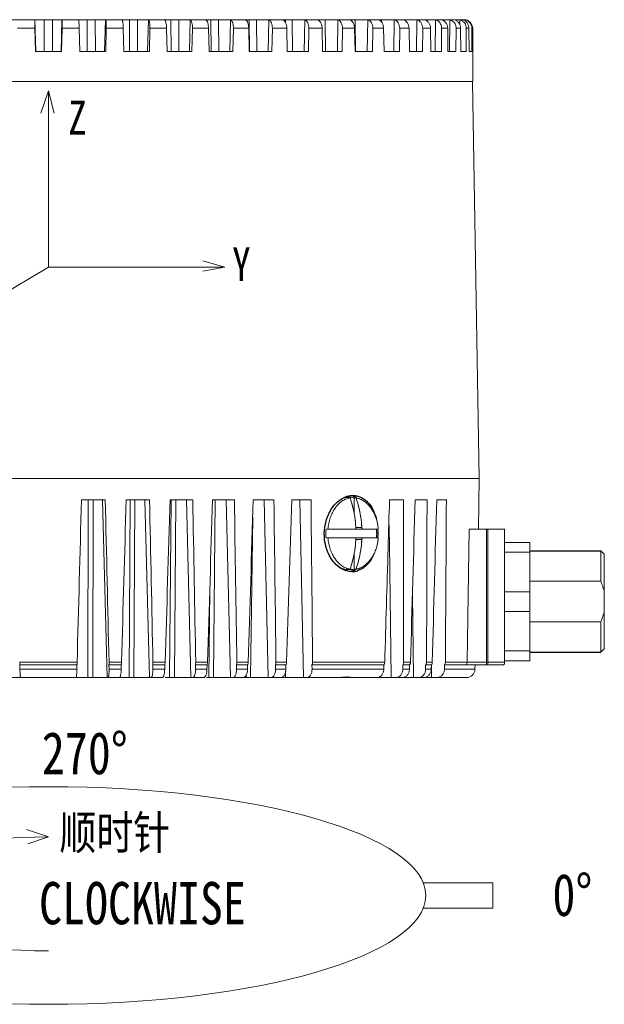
# Model space of a CAD drawing. Extents: x 695 to 3294, y -288 to 575.
# Tile 79 of 83: x 3016 to 3085, y 83 to 200. Entities that reach past the tile are written whole.
import ezdxf

# ---------------------------------------------------------------- set-up
doc = ezdxf.new("R2010")
doc.units = 0
doc.header["$LTSCALE"] = 16.335
doc.layers.add('3_ALL_AXES', color=7, linetype='CONTINUOUS')
doc.layers.add('标注线', color=3, linetype='CONTINUOUS')
doc.layers.add('7_ALL_FEATURES', color=7, linetype='CONTINUOUS', lineweight=15)
doc.layers.add('dim', color=3, linetype='CONTINUOUS', lineweight=13)
doc.styles.get("Standard").update_dxf_attribs({"font": 'txt', "width": 0.8})

msp = doc.modelspace()

# ---------------------------------------------------------------- linework, layer by layer
at = {"layer": '3_ALL_AXES', "color": 7, "linetype": 'Continuous'}
for p, q in [((3055.405, 143.078), (3054.91, 143.078)), ((3076.555, 136.778), (3084.955, 136.778)), ((3055.405, 134.578), (3054.91, 134.578)), ((3076.555, 124.778), (3084.955, 124.778))]:
    msp.add_line(p, q, dxfattribs=at)
for centre, radius, start, end in [((3054.894, 140.975), 2.355, 73.23748, 81.6095), ((3054.91, 140.941), 2.137, 90.0082, 100.5917), ((3054.916, 140.905), 2.174, 99.74391, 100.5561), ((3054.911, 140.935), 2.143, 90.0243, 99.75453), ((3055.652, 140.751), 2.584, 107.65634, 108.73055), ((3054.872, 140.901), 2.432, 69.25357, 73.24479), ((3054.852, 140.848), 2.488, 67.36742, 69.25796), ((3054.821, 140.774), 2.568, 63.77082, 67.35755), ((3054.794, 140.719), 2.629, 63.3792, 63.78286), ((3051.614, 138.914), 6.964, 355.23057, 3.37202), ((3054.921, 136.779), 2.201, 253.9422, 260.24681), ((3054.91, 136.714), 2.136, 260.22783, 269.99333), ((3055.533, 136.853), 2.53, 251.02495, 252.15976), ((3054.9, 136.652), 2.324, 277.05247, 284.10031), ((3054.878, 136.739), 2.414, 284.10817, 290.75835), ((3055.479, 136.583), 2.255, 270.04846, 286.99013), ((3054.852, 136.809), 2.488, 290.74204, 292.63258), ((3054.821, 136.882), 2.568, 292.64245, 296.22918), ((3054.794, 136.938), 2.629, 296.21714, 296.6208)]:
    msp.add_arc(centre, radius, start, end, dxfattribs=at)
for points, knots in [([(3054.855, 143.209), (3054.915, 143.228), (3055.156, 143.297), (3055.406, 143.328), (3055.592, 143.328)], [0, 0, 0, 0, 0.2553015, 1, 1, 1, 1]), ([(3055.592, 143.328), (3055.749, 143.328), (3056.065, 143.295), (3056.521, 143.144), (3056.948, 142.897), (3057.481, 142.437), (3058.025, 141.644), (3058.289, 140.907), (3058.388, 140.511)], [0, 0, 0, 0, 0.1100698, 0.2210028, 0.3351481, 0.4546066, 0.7133403, 1, 1, 1, 1]), ([(3052.214, 138.829), (3052.22, 139.327), (3052.357, 140.305), (3052.83, 141.426), (3053.365, 142.174), (3053.947, 142.767), (3054.483, 143.088), (3054.855, 143.209)], [0, 0, 0, 0, 0.2760186, 0.5402509, 0.6649821, 0.7834169, 1, 1, 1, 1]), ([(3052.214, 138.829), (3052.22, 139.324), (3052.355, 140.295), (3052.904, 141.604), (3053.731, 142.629), (3054.454, 143.073), (3054.823, 143.198)], [0, 0, 0, 0, 0.2758703, 0.5401418, 0.7828701, 1, 1, 1, 1]), ([(3054.815, 134.427), (3054.632, 134.481), (3054.267, 134.636), (3053.767, 134.985), (3053.314, 135.443), (3052.782, 136.196), (3052.322, 137.334), (3052.208, 138.325), (3052.214, 138.829)], [0, 0, 0, 0, 0.1051769, 0.2162064, 0.3338256, 0.4579787, 0.7221977, 1, 1, 1, 1]), ([(3054.711, 134.46), (3054.347, 134.585), (3053.634, 135.029), (3052.833, 136.057), (3052.317, 137.368), (3052.208, 138.337), (3052.214, 138.829)], [0, 0, 0, 0, 0.2165982, 0.4585212, 0.7227883, 1, 1, 1, 1]), ([(3057.964, 136.139), (3057.859, 135.929), (3057.625, 135.536), (3057.191, 135.033), (3056.695, 134.651), (3056.325, 134.484), (3056.138, 134.427)], [0, 0, 0, 0, 0.2743089, 0.531013, 0.7715313, 1, 1, 1, 1]), ([(3054.312, 134.663), (3054.409, 134.635), (3054.607, 134.593), (3054.809, 134.578), (3054.91, 134.578)], [0, 0, 0, 0, 0.5024586, 1, 1, 1, 1]), ([(3055.481, 134.328), (3055.421, 134.328), (3055.176, 134.338), (3054.934, 134.388), (3054.758, 134.444)], [0, 0, 0, 0, 0.2466557, 1, 1, 1, 1])]:
    msp.add_open_spline(points, degree=3, knots=knots, dxfattribs=at)
at = {"layer": '7_ALL_FEATURES', "color": 7, "linetype": 'Continuous'}
for p, q in [((3012.852, 199.628), (3017.956, 199.628)), ((3017.989, 199.628), (3021.12, 199.628)), ((3021.153, 199.628), (3026.257, 199.628)), ((3023.133, 199.605), (3023.131, 199.616)), ((3026.312, 199.628), (3031.321, 199.628)), ((3028.256, 199.627), (3028.257, 199.628)), ((3031.397, 199.628), (3036.255, 199.628)), ((3038.146, 199.628), (3036.352, 199.628)), ((3038.263, 199.628), (3041.007, 199.628)), ((3042.811, 199.628), (3041.124, 199.628)), ((3042.937, 199.628), (3045.523, 199.628)), ((3047.221, 199.628), (3045.659, 199.628)), ((3047.349, 199.628), (3049.755, 199.628)), ((3051.329, 199.628), (3049.908, 199.628)), ((3051.449, 199.628), (3053.656, 199.628)), ((3055.088, 199.628), (3053.824, 199.628)), ((3055.194, 199.628), (3057.184, 199.628)), ((3058.458, 199.628), (3057.365, 199.628)), ((3058.616, 199.628), (3060.299, 199.628)), ((3061.402, 199.628), (3060.492, 199.628)), ((3061.553, 199.628), (3063.887, 199.628)), ((3063.969, 199.628), (3065.161, 199.628)), ((3065.887, 199.628), (3065.37, 199.628)), ((3066.022, 199.628), (3066.854, 199.628)), ((3067.378, 199.628), (3067.038, 199.628)), ((3067.674, 199.628), (3068.03, 199.628)), ((3068.346, 199.628), (3068.144, 199.628)), ((3068.496, 199.628), (3068.674, 199.628)), ((3017.941, 198.628), (3018.013, 195.878)), ((3021.168, 198.628), (3021.096, 195.878)), ((3023.2, 198.628), (3023.271, 195.878)), ((3026.409, 198.628), (3026.338, 195.878)), ((3028.418, 198.628), (3028.489, 195.878)), ((3031.575, 198.628), (3031.505, 195.878)), ((3033.54, 198.628), (3033.609, 195.878)), ((3036.609, 198.628), (3036.542, 195.878)), ((3038.508, 198.628), (3038.575, 195.878)), ((3041.457, 198.628), (3041.392, 195.878)), ((3043.269, 198.628), (3043.333, 195.878)), ((3046.064, 198.628), (3046.003, 195.878)), ((3047.77, 198.628), (3047.83, 195.878)), ((3050.381, 198.628), (3050.324, 195.878)), ((3051.962, 198.628), (3052.017, 195.878)), ((3054.36, 198.628), (3054.308, 195.878)), ((3055.799, 198.628), (3055.848, 195.878)), ((3057.958, 198.628), (3057.912, 195.878)), ((3059.238, 198.628), (3059.282, 195.878)), ((3061.135, 198.628), (3061.095, 195.878)), ((3062.243, 198.628), (3062.281, 195.878)), ((3063.857, 198.628), (3063.823, 195.878)), ((3064.78, 198.628), (3064.812, 195.878)), ((3066.093, 198.628), (3066.066, 195.878)), ((3066.822, 198.628), (3066.846, 195.878)), ((3067.819, 198.628), (3067.799, 195.878)), ((3068.346, 198.628), (3068.363, 195.878)), ((3069.017, 198.628), (3069.004, 195.878)), ((3069.335, 198.628), (3069.345, 195.878)), ((3069.672, 198.628), (3069.667, 195.878)), ((3069.779, 198.628), (3069.781, 195.878)), ((3021.096, 195.878), (3018.013, 195.878)), ((3026.338, 195.878), (3023.271, 195.878)), ((3031.505, 195.878), (3028.489, 195.878)), ((3036.542, 195.878), (3033.609, 195.878)), ((3041.392, 195.878), (3038.575, 195.878)), ((3046.003, 195.878), (3043.333, 195.878)), ((3050.324, 195.878), (3047.83, 195.878)), ((3054.308, 195.878), (3052.017, 195.878)), ((3057.912, 195.878), (3055.848, 195.878)), ((3061.095, 195.878), (3059.282, 195.878)), ((3063.823, 195.878), (3062.281, 195.878)), ((3066.066, 195.878), (3064.812, 195.878)), ((3067.799, 195.878), (3066.846, 195.878)), ((3069.004, 195.878), (3068.363, 195.878)), ((3069.667, 195.878), (3069.345, 195.878)), ((3069.805, 195.878), (3069.781, 195.878)), ((3069.805, 192.328), (3069.805, 195.878)), ((3069.805, 192.328), (2969.305, 192.328)), ((3069.734, 192.328), (3070.555, 145.328)), ((2968.555, 145.328), (3070.554, 145.328)), ((3070.45, 139.328), (3070.555, 145.328)), ((3026.286, 142.828), (3023.472, 142.828)), ((3031.529, 142.828), (3028.761, 142.828)), ((3036.64, 142.828), (3033.949, 142.828)), ((3041.565, 142.828), (3038.98, 142.828)), ((3046.248, 142.828), (3043.798, 142.828)), ((3050.639, 142.828), (3048.35, 142.828)), ((3055.263, 143.049), (3055.051, 143.049)), ((3055.971, 143.049), (3055.758, 143.049)), ((3055.758, 143.049), (3055.758, 141.146)), ((3061.595, 142.828), (3059.932, 142.828)), ((3064.374, 142.828), (3062.96, 142.828)), ((3066.663, 142.828), (3065.512, 142.828)), ((3055.802, 139.328), (3052.421, 139.328)), ((3058.601, 139.328), (3055.9, 139.328)), ((3069.114, 123.605), (3069.377, 139.328)), ((3069.377, 139.328), (3073.555, 139.328)), ((3073.555, 123.606), (3073.555, 139.328)), ((3055.802, 138.328), (3052.421, 138.328)), ((3055.9, 138.328), (3058.601, 138.328)), ((3073.555, 137.778), (3076.555, 137.778)), ((3076.555, 137.778), (3076.555, 123.778)), ((3055.758, 136.51), (3055.758, 134.608)), ((3073.555, 136.61), (3076.555, 136.61)), ((3085.355, 136.378), (3084.955, 136.778)), ((3084.955, 133.176), (3084.955, 136.778)), ((3085.355, 136.378), (3085.355, 125.178)), ((3055.263, 134.608), (3055.051, 134.608)), ((3055.971, 134.608), (3055.758, 134.608)), ((3076.555, 133.176), (3084.955, 133.176)), ((3073.555, 131.947), (3076.555, 131.947)), ((3073.555, 129.61), (3076.555, 129.61)), ((3076.555, 128.38), (3084.955, 128.38)), ((3084.955, 124.778), (3084.955, 128.38)), ((3073.555, 124.947), (3076.555, 124.947)), ((3085.355, 125.178), (3084.955, 124.778)), ((3073.555, 123.778), (3076.555, 123.778)), ((3016.171, 123.278), (3022.938, 123.278)), ((3016.171, 123.278), (3016.185, 122.761)), ((3022.924, 122.761), (3022.938, 123.278)), ((3026.721, 123.278), (3028.186, 123.278)), ((3026.721, 123.278), (3026.733, 122.761)), ((3028.172, 122.761), (3028.186, 123.278)), ((3031.907, 123.278), (3033.34, 123.278)), ((3031.907, 123.278), (3031.918, 122.761)), ((3033.325, 122.761), (3033.34, 123.278)), ((3036.958, 123.278), (3038.343, 123.278)), ((3036.958, 123.278), (3036.967, 122.761)), ((3038.327, 122.761), (3038.343, 123.278)), ((3041.818, 123.278), (3043.14, 123.278)), ((3041.818, 123.278), (3041.826, 122.761)), ((3043.123, 122.761), (3043.14, 123.278)), ((3046.434, 123.278), (3047.678, 123.278)), ((3046.434, 123.278), (3046.44, 122.761)), ((3047.662, 122.761), (3047.678, 123.278)), ((3050.755, 123.278), (3059.263, 123.278)), ((3050.755, 123.278), (3050.76, 122.761)), ((3059.248, 122.761), (3059.263, 123.278)), ((3061.499, 123.278), (3062.307, 123.278)), ((3061.499, 123.278), (3061.499, 122.761)), ((3062.292, 122.761), (3062.307, 123.278)), ((3064.209, 123.278), (3064.207, 122.761)), ((3064.209, 123.278), (3064.882, 123.278)), ((3064.868, 122.761), (3064.882, 123.278)), ((3066.429, 123.278), (3066.426, 122.761)), ((3066.429, 123.278), (3073.44, 123.278)), ((3070.055, 123.278), (3070.046, 122.761)), ((3011.118, 121.778), (3016.212, 121.778)), ((3016.262, 121.778), (3033.043, 121.778)), ((3033.391, 121.778), (3037.946, 121.778)), ((3038.287, 121.778), (3058.456, 121.778)), ((3058.721, 121.778), (3061.441, 121.778)), ((3061.608, 121.778), (3069.046, 121.778))]:
    msp.add_line(p, q, dxfattribs=at)
at = {"layer": '7_ALL_FEATURES', "color": 9, "linetype": 'Continuous'}
for p, q in [((3017.956, 199.605), (3018.054, 195.878)), ((3019.064, 199.628), (3019.063, 195.878)), ((3020.045, 199.628), (3020.046, 195.878)), ((3021.153, 199.605), (3021.055, 195.878)), ((3024.125, 199.628), (3024.135, 195.878)), ((3025.102, 199.628), (3025.113, 195.878)), ((3026.312, 199.605), (3026.215, 195.878)), ((3029.137, 199.628), (3029.157, 195.878)), ((3030.098, 199.628), (3030.119, 195.878)), ((3031.397, 199.605), (3031.303, 195.878)), ((3034.044, 199.628), (3034.073, 195.878)), ((3034.978, 199.628), (3035.009, 195.878)), ((3036.352, 199.605), (3036.261, 195.878)), ((3038.792, 199.628), (3038.831, 195.878)), ((3039.689, 199.628), (3039.73, 195.878)), ((3041.124, 199.605), (3041.037, 195.878)), ((3043.329, 199.628), (3043.377, 195.878)), ((3044.179, 199.628), (3044.229, 195.878)), ((3045.659, 199.605), (3045.577, 195.878)), ((3047.606, 199.628), (3047.611, 199.295)), ((3048.4, 199.628), (3048.459, 195.878)), ((3049.908, 199.605), (3049.832, 195.878)), ((3051.575, 199.628), (3051.577, 199.523)), ((3052.305, 199.628), (3052.371, 195.878)), ((3053.824, 199.605), (3053.755, 195.878)), ((3055.851, 199.628), (3055.924, 195.878)), ((3057.365, 199.605), (3057.304, 195.878)), ((3058.999, 199.628), (3059.006, 199.312)), ((3060.492, 199.605), (3060.439, 195.878)), ((3061.715, 199.628), (3061.717, 199.535)), ((3063.17, 199.605), (3063.126, 195.878)), ((3065.37, 199.605), (3065.335, 195.878)), ((3067.069, 199.605), (3067.043, 195.878)), ((3068.246, 199.605), (3068.244, 199.043)), ((3068.891, 199.605), (3068.891, 199.455)), ((3017.941, 198.628), (3015.909, 198.628)), ((3023.2, 198.628), (3021.168, 198.628)), ((3028.418, 198.628), (3026.409, 198.628)), ((3033.54, 198.628), (3031.575, 198.628)), ((3038.508, 198.628), (3036.609, 198.628)), ((3043.269, 198.628), (3041.457, 198.628)), ((3047.77, 198.628), (3046.064, 198.628)), ((3051.962, 198.628), (3050.381, 198.628)), ((3055.799, 198.628), (3054.36, 198.628)), ((3059.238, 198.628), (3057.958, 198.628)), ((3062.243, 198.628), (3061.135, 198.628)), ((3064.78, 198.628), (3063.857, 198.628)), ((3066.822, 198.628), (3066.093, 198.628)), ((3068.346, 198.628), (3067.819, 198.628)), ((3069.335, 198.628), (3069.017, 198.628)), ((3069.779, 198.628), (3069.672, 198.628)), ((3024.212, 121.778), (3024.266, 142.828)), ((3024.796, 121.778), (3024.857, 142.828)), ((3026.499, 121.778), (3025.955, 142.828)), ((3029.111, 121.778), (3029.223, 142.828)), ((3029.686, 121.778), (3029.804, 142.828)), ((3031.516, 121.778), (3030.983, 142.828)), ((3033.907, 121.778), (3034.074, 142.828)), ((3034.465, 121.778), (3034.639, 142.828)), ((3036.401, 121.778), (3035.887, 142.828)), ((3039.081, 121.778), (3039.308, 142.828)), ((3041.102, 121.778), (3040.611, 142.828)), ((3045.566, 121.778), (3045.105, 142.828)), ((3049.746, 121.778), (3049.318, 142.828)), ((3043.483, 121.778), (3043.734, 140.779)), ((3059.911, 137.604), (3059.867, 140.652)), ((3056.65, 139.528), (3055.943, 139.528)), ((3071.397, 123.278), (3071.397, 139.328)), ((3071.555, 123.605), (3071.555, 139.328)), ((3055.943, 138.128), (3056.65, 138.128)), ((3060.136, 121.778), (3059.911, 137.604)), ((3038.544, 121.778), (3038.653, 132.087)), ((3062.756, 121.778), (3062.64, 131.578)), ((3022.952, 123.595), (3016.157, 123.595)), ((3028.213, 123.595), (3026.732, 123.595)), ((3033.379, 123.595), (3031.93, 123.595)), ((3038.394, 123.595), (3036.993, 123.595)), ((3043.202, 123.595), (3041.865, 123.595)), ((3047.75, 123.595), (3046.493, 123.595)), ((3059.362, 123.595), (3050.825, 123.595)), ((3062.412, 123.595), (3061.596, 123.595)), ((3064.993, 123.595), (3064.312, 123.595)), ((3069.113, 123.595), (3066.539, 123.595)), ((3069.114, 123.605), (3071.397, 123.605)), ((3071.397, 123.605), (3071.555, 123.605)), ((3071.555, 123.278), (3071.555, 123.605)), ((3071.555, 123.605), (3073.555, 123.605)), ((3016.185, 122.761), (3022.924, 122.761)), ((3026.733, 122.761), (3028.172, 122.761)), ((3031.918, 122.761), (3033.325, 122.761)), ((3036.967, 122.761), (3038.327, 122.761)), ((3041.826, 122.761), (3043.123, 122.761)), ((3046.44, 122.761), (3047.662, 122.761)), ((3047.623, 121.778), (3047.634, 122.523)), ((3050.76, 122.761), (3059.248, 122.761)), ((3061.499, 122.761), (3062.292, 122.761)), ((3064.207, 122.761), (3064.868, 122.761)), ((3064.903, 121.778), (3064.889, 123.278)), ((3066.426, 122.761), (3070.046, 122.761)), ((3042.974, 121.778), (3042.978, 122.094))]:
    msp.add_line(p, q, dxfattribs=at)
at = {"layer": '7_ALL_FEATURES', "color": 7, "linetype": 'Continuous'}
for centre, radius, start, end in [((3068.035, 198.66), 0.968, 72.44948, 77.36534), ((3068.674, 198.616), 1.013, 81.77374, 90.01571), ((3068.779, 198.632), 0.997, 77.51415, 89.96842), ((3068.677, 198.638), 0.99, 77.52223, 81.75177), ((3068.675, 198.632), 0.997, 19.27381, 77.50736), ((3068.664, 198.629), 1.008, 359.96638, 19.20784), ((3055.407, 140.927), 2.151, 93.89488, 99.51509), ((3055.405, 140.951), 2.128, 90.00156, 93.88422), ((3044.262, 139.201), 11.654, 17.96873, 19.27733), ((3044.297, 139.213), 11.618, 17.96667, 19.27939), ((3055.405, 140.944), 2.135, 80.4613, 89.99472), ((3055.604, 140.866), 2.213, 71.68265, 80.46917), ((3058.396, 138.828), 5.997, 175.21851, 180.00128), ((3058.386, 138.828), 5.986, 179.99457, 184.78565), ((3042.564, 138.831), 13.397, 2.98491, 3.44804), ((3052.424, 138.829), 5.986, 359.99457, 4.78565), ((3052.413, 138.828), 5.997, 355.21851, 0.00128), ((3052.759, 138.84), 5.863, 4.77397, 9.35878), ((3042.564, 138.826), 13.397, 356.55196, 357.01509), ((3052.732, 138.82), 5.89, 350.65189, 355.21537), ((3055.406, 136.724), 2.145, 260.47736, 266.11268), ((3055.405, 136.706), 2.128, 266.11578, 269.99844), ((3044.262, 138.455), 11.654, 340.72267, 342.03127), ((3044.297, 138.444), 11.618, 340.72061, 342.03333), ((3055.404, 136.721), 2.142, 270.02249, 279.52149), ((3055.599, 136.811), 2.234, 279.57151, 288.27667), ((3069.046, 122.778), 1, 270, 359)]:
    msp.add_arc(centre, radius, start, end, dxfattribs=at)
for centre, major_axis, ratio, start_param, end_param in [((3079.54, 2385.698), (89.99, 3441.002), 0.000991, -2.2881291, -2.2807354), ((2960.246, 2385.698), (-88.976, 3441.002), 0.0030811, -2.2882346, -2.280841), ((3078.892, 2385.698), (89.019, 3441.002), 0.0030219, -2.2880768, -2.2806832), ((2961.562, 2385.698), (-87.002, 3441.002), 0.0050778, -2.2882834, -2.2808897), ((3077.595, 2385.698), (87.073, 3441.002), 0.0050199, -2.2880279, -2.2806343), ((2963.514, 2385.698), (-84.075, 3441.002), 0.0070191, -2.2883265, -2.2809329), ((3075.661, 2385.698), (84.175, 3441.002), 0.0069631, -2.2879846, -2.280591), ((2966.08, 2385.698), (-80.228, 3441.002), 0.0088837, -2.2883621, -2.2809685), ((3073.113, 2385.698), (80.354, 3441.002), 0.0088303, -2.2879488, -2.2805552), ((2969.232, 2385.698), (-75.502, 3441.002), 0.0106513, -2.2883887, -2.2809951), ((3069.978, 2385.698), (75.653, 3441.002), 0.010601, -2.2879219, -2.2805283), ((2972.935, 2385.698), (-69.949, 3441.002), 0.0123024, -2.2884051, -2.2810114), ((3057.425, 2385.698), (56.826, 3441.002), 0.0151467, -2.2827077, -2.2805112), ((2986.919, 2385.698), (-48.972, 3441.002), 0.0163837, -2.2883881, -2.2809945), ((3052.345, 2385.698), (49.204, 3441.002), 0.016351, -2.2879212, -2.2805275), ((2992.369, 2385.698), (-40.796, 3441.002), 0.0174034, -2.2883613, -2.2809677), ((3046.905, 2385.698), (41.043, 3441.002), 0.0173762, -2.2879477, -2.2805541), ((2998.116, 2385.698), (-32.172, 3441.002), 0.0182324, -2.2883254, -2.2809318), ((3057.425, 2385.698), (56.826, 3441.002), 0.0151467, -2.2879048, -2.2827077)]:
    msp.add_ellipse(centre, major_axis=major_axis, ratio=ratio, start_param=start_param, end_param=end_param, dxfattribs=at)
for points, knots in [([(3017.941, 198.628), (3017.938, 198.739), (3017.934, 198.948), (3017.935, 199.231), (3017.94, 199.429), (3017.948, 199.546), (3017.953, 199.588), (3017.956, 199.605)], [0, 0, 0, 0, 0.3395978, 0.6407032, 0.8693166, 0.9480714, 1, 1, 1, 1]), ([(3017.956, 199.605), (3017.958, 199.612), (3017.965, 199.626), (3017.981, 199.628), (3017.989, 199.628)], [0, 0, 0, 0, 0.4786878, 1, 1, 1, 1]), ([(3021.12, 199.628), (3021.128, 199.628), (3021.144, 199.626), (3021.151, 199.612), (3021.153, 199.605)], [0, 0, 0, 0, 0.5213122, 1, 1, 1, 1]), ([(3021.153, 199.605), (3021.156, 199.588), (3021.161, 199.546), (3021.169, 199.429), (3021.174, 199.231), (3021.175, 198.948), (3021.171, 198.739), (3021.168, 198.628)], [0, 0, 0, 0, 0.0519286, 0.1306834, 0.3592968, 0.6604022, 1, 1, 1, 1]), ([(3023.131, 199.616), (3023.131, 199.619), (3023.132, 199.626), (3023.14, 199.628), (3023.143, 199.628)], [0, 0, 0, 0, 0.5166214, 1, 1, 1, 1]), ([(3023.153, 199.478), (3023.15, 199.503), (3023.145, 199.546), (3023.137, 199.588), (3023.133, 199.605)], [0, 0, 0, 0, 0.6019217, 1, 1, 1, 1]), ([(3023.2, 198.628), (3023.195, 198.79), (3023.184, 199.074), (3023.166, 199.357), (3023.153, 199.478)], [0, 0, 0, 0, 0.5715502, 1, 1, 1, 1]), ([(3026.257, 199.628), (3026.268, 199.628), (3026.289, 199.626), (3026.307, 199.613), (3026.312, 199.605)], [0, 0, 0, 0, 0.5428827, 1, 1, 1, 1]), ([(3026.312, 199.605), (3026.322, 199.589), (3026.34, 199.547), (3026.36, 199.471), (3026.378, 199.37), (3026.399, 199.198), (3026.412, 198.948), (3026.412, 198.739), (3026.409, 198.628)], [0, 0, 0, 0, 0.0563195, 0.1370173, 0.2409928, 0.3656958, 0.6641106, 1, 1, 1, 1]), ([(3028.271, 199.605), (3028.267, 199.61), (3028.262, 199.617), (3028.257, 199.625), (3028.256, 199.627)], [0, 0, 0, 0, 0.6869678, 1, 1, 1, 1]), ([(3028.418, 198.628), (3028.416, 198.739), (3028.405, 198.948), (3028.378, 199.198), (3028.349, 199.37), (3028.326, 199.471), (3028.301, 199.547), (3028.282, 199.59), (3028.271, 199.605)], [0, 0, 0, 0, 0.3342846, 0.6321907, 0.7570646, 0.8614801, 0.942855, 1, 1, 1, 1]), ([(3031.321, 199.628), (3031.328, 199.628), (3031.355, 199.627), (3031.382, 199.617), (3031.397, 199.605)], [0, 0, 0, 0, 0.28666, 1, 1, 1, 1]), ([(3031.397, 199.605), (3031.413, 199.591), (3031.443, 199.55), (3031.496, 199.434), (3031.543, 199.234), (3031.575, 198.949), (3031.578, 198.739), (3031.575, 198.628)], [0, 0, 0, 0, 0.0639045, 0.1483734, 0.3774102, 0.6710796, 1, 1, 1, 1]), ([(3033.312, 199.605), (3033.305, 199.611), (3033.294, 199.619), (3033.281, 199.628), (3033.277, 199.628)], [0, 0, 0, 0, 0.6790004, 1, 1, 1, 1]), ([(3033.54, 198.628), (3033.537, 198.739), (3033.523, 198.95), (3033.477, 199.234), (3033.42, 199.435), (3033.361, 199.55), (3033.329, 199.591), (3033.312, 199.605)], [0, 0, 0, 0, 0.3266085, 0.6196456, 0.8496758, 0.9350923, 1, 1, 1, 1]), ([(3036.255, 199.628), (3036.265, 199.628), (3036.298, 199.627), (3036.332, 199.618), (3036.352, 199.605)], [0, 0, 0, 0, 0.2803072, 1, 1, 1, 1]), ([(3036.352, 199.605), (3036.399, 199.575), (3036.482, 199.459), (3036.558, 199.237), (3036.605, 198.95), (3036.612, 198.739), (3036.609, 198.628)], [0, 0, 0, 0, 0.1611974, 0.3915963, 0.6797205, 1, 1, 1, 1]), ([(3038.204, 199.605), (3038.193, 199.611), (3038.174, 199.621), (3038.154, 199.628), (3038.146, 199.628)], [0, 0, 0, 0, 0.6107831, 1, 1, 1, 1]), ([(3038.508, 198.628), (3038.506, 198.739), (3038.488, 198.951), (3038.427, 199.238), (3038.34, 199.46), (3038.252, 199.575), (3038.204, 199.605)], [0, 0, 0, 0, 0.3175599, 0.6050682, 0.8367347, 1, 1, 1, 1]), ([(3041.007, 199.628), (3041.018, 199.628), (3041.058, 199.627), (3041.098, 199.618), (3041.124, 199.605)], [0, 0, 0, 0, 0.2751138, 1, 1, 1, 1]), ([(3041.124, 199.605), (3041.18, 199.577), (3041.285, 199.467), (3041.386, 199.241), (3041.449, 198.951), (3041.459, 198.739), (3041.457, 198.628)], [0, 0, 0, 0, 0.1755667, 0.4077052, 0.6896367, 1, 1, 1, 1]), ([(3042.891, 199.605), (3042.883, 199.609), (3042.858, 199.62), (3042.83, 199.628), (3042.811, 199.628)], [0, 0, 0, 0, 0.3083621, 1, 1, 1, 1]), ([(3043.269, 198.628), (3043.267, 198.74), (3043.246, 198.952), (3043.17, 199.242), (3043.058, 199.467), (3042.948, 199.577), (3042.891, 199.605)], [0, 0, 0, 0, 0.3075394, 0.5890023, 0.8225856, 1, 1, 1, 1]), ([(3045.523, 199.628), (3045.536, 199.628), (3045.582, 199.627), (3045.628, 199.617), (3045.659, 199.605)], [0, 0, 0, 0, 0.2708817, 1, 1, 1, 1]), ([(3045.659, 199.605), (3045.723, 199.578), (3045.849, 199.474), (3045.974, 199.244), (3046.052, 198.953), (3046.066, 198.739), (3046.064, 198.628)], [0, 0, 0, 0, 0.1894373, 0.4237614, 0.6996782, 1, 1, 1, 1]), ([(3047.322, 199.605), (3047.312, 199.609), (3047.28, 199.62), (3047.246, 199.628), (3047.221, 199.628)], [0, 0, 0, 0, 0.2929657, 1, 1, 1, 1]), ([(3047.77, 198.628), (3047.768, 198.74), (3047.744, 198.954), (3047.653, 199.245), (3047.517, 199.474), (3047.388, 199.578), (3047.322, 199.605)], [0, 0, 0, 0, 0.2975901, 0.5732301, 0.8090621, 1, 1, 1, 1]), ([(3049.755, 199.628), (3049.769, 199.628), (3049.82, 199.627), (3049.872, 199.617), (3049.908, 199.605)], [0, 0, 0, 0, 0.2673555, 1, 1, 1, 1]), ([(3049.908, 199.605), (3049.98, 199.579), (3050.123, 199.479), (3050.273, 199.248), (3050.366, 198.955), (3050.383, 198.739), (3050.381, 198.628)], [0, 0, 0, 0, 0.2021274, 0.4388855, 0.7092852, 1, 1, 1, 1]), ([(3051.449, 199.605), (3051.438, 199.609), (3051.399, 199.621), (3051.358, 199.628), (3051.329, 199.628)], [0, 0, 0, 0, 0.2829155, 1, 1, 1, 1]), ([(3051.962, 198.628), (3051.961, 198.685), (3051.952, 198.797), (3051.887, 199.163), (3051.7, 199.517), (3051.449, 199.605)], [0, 0, 0, 0, 0.1487012, 0.2956283, 1, 1, 1, 1]), ([(3053.656, 199.628), (3053.671, 199.628), (3053.728, 199.627), (3053.784, 199.617), (3053.824, 199.605)], [0, 0, 0, 0, 0.2643373, 1, 1, 1, 1]), ([(3053.824, 199.605), (3053.904, 199.58), (3054.062, 199.483), (3054.234, 199.252), (3054.341, 198.957), (3054.362, 198.74), (3054.36, 198.628)], [0, 0, 0, 0, 0.2133236, 0.4525751, 0.7181123, 1, 1, 1, 1]), ([(3055.226, 199.605), (3055.214, 199.609), (3055.169, 199.621), (3055.122, 199.628), (3055.088, 199.628)], [0, 0, 0, 0, 0.2758056, 1, 1, 1, 1]), ([(3055.799, 198.628), (3055.797, 198.74), (3055.767, 198.958), (3055.649, 199.253), (3055.469, 199.483), (3055.308, 199.579), (3055.226, 199.605)], [0, 0, 0, 0, 0.2796583, 0.5452661, 0.7858897, 1, 1, 1, 1]), ([(3057.184, 199.628), (3057.2, 199.628), (3057.261, 199.627), (3057.322, 199.617), (3057.365, 199.605)], [0, 0, 0, 0, 0.261684, 1, 1, 1, 1]), ([(3057.365, 199.605), (3057.452, 199.58), (3057.623, 199.487), (3057.815, 199.256), (3057.935, 198.959), (3057.96, 198.74), (3057.958, 198.628)], [0, 0, 0, 0, 0.2229263, 0.4645779, 0.7259623, 1, 1, 1, 1]), ([(3058.613, 199.605), (3058.599, 199.609), (3058.549, 199.621), (3058.496, 199.628), (3058.458, 199.628)], [0, 0, 0, 0, 0.2704553, 1, 1, 1, 1]), ([(3059.238, 198.628), (3059.236, 198.74), (3059.204, 198.96), (3059.075, 199.256), (3058.875, 199.486), (3058.701, 199.58), (3058.613, 199.605)], [0, 0, 0, 0, 0.2721254, 0.5336939, 0.7765688, 1, 1, 1, 1]), ([(3060.299, 199.628), (3060.316, 199.628), (3060.381, 199.627), (3060.445, 199.617), (3060.492, 199.605)], [0, 0, 0, 0, 0.259292, 1, 1, 1, 1]), ([(3060.492, 199.605), (3060.585, 199.58), (3060.767, 199.489), (3060.977, 199.259), (3061.109, 198.961), (3061.137, 198.74), (3061.135, 198.628)], [0, 0, 0, 0, 0.2309489, 0.4747958, 0.7327342, 1, 1, 1, 1]), ([(3061.572, 199.605), (3061.557, 199.609), (3061.501, 199.622), (3061.444, 199.628), (3061.402, 199.628)], [0, 0, 0, 0, 0.2662272, 1, 1, 1, 1]), ([(3062.243, 198.628), (3062.242, 198.74), (3062.207, 198.962), (3062.067, 199.259), (3061.851, 199.489), (3061.666, 199.58), (3061.572, 199.605)], [0, 0, 0, 0, 0.2656777, 0.5238657, 0.7687607, 1, 1, 1, 1]), ([(3062.968, 199.628), (3062.985, 199.628), (3063.053, 199.627), (3063.121, 199.617), (3063.17, 199.605)], [0, 0, 0, 0, 0.2570837, 1, 1, 1, 1]), ([(3063.17, 199.605), (3063.268, 199.58), (3063.46, 199.491), (3063.685, 199.261), (3063.828, 198.963), (3063.858, 198.74), (3063.857, 198.628)], [0, 0, 0, 0, 0.2374564, 0.4832186, 0.7383862, 1, 1, 1, 1]), ([(3064.07, 199.605), (3064.055, 199.609), (3063.994, 199.622), (3063.932, 199.628), (3063.887, 199.628)], [0, 0, 0, 0, 0.2627489, 1, 1, 1, 1]), ([(3064.78, 198.628), (3064.779, 198.74), (3064.743, 198.964), (3064.593, 199.262), (3064.364, 199.491), (3064.17, 199.58), (3064.07, 199.605)], [0, 0, 0, 0, 0.2603429, 0.5157805, 0.7624025, 1, 1, 1, 1]), ([(3065.161, 199.628), (3065.179, 199.628), (3065.249, 199.627), (3065.319, 199.617), (3065.37, 199.605)], [0, 0, 0, 0, 0.2549988, 1, 1, 1, 1]), ([(3065.37, 199.605), (3065.396, 199.599), (3065.498, 199.57), (3065.594, 199.522), (3065.66, 199.478)], [0, 0, 0, 0, 0.2485119, 1, 1, 1, 1]), ([(3065.66, 199.478), (3065.795, 199.388), (3066.02, 199.128), (3066.095, 198.795), (3066.093, 198.628)], [0, 0, 0, 0, 0.492461, 1, 1, 1, 1]), ([(3066.081, 199.605), (3066.064, 199.609), (3066, 199.622), (3065.935, 199.628), (3065.887, 199.628)], [0, 0, 0, 0, 0.2597887, 1, 1, 1, 1]), ([(3066.822, 198.628), (3066.821, 198.741), (3066.783, 198.965), (3066.627, 199.264), (3066.386, 199.492), (3066.184, 199.58), (3066.081, 199.605)], [0, 0, 0, 0, 0.2561226, 0.5094038, 0.75742, 1, 1, 1, 1]), ([(3066.854, 199.628), (3066.873, 199.628), (3066.944, 199.626), (3067.016, 199.617), (3067.069, 199.605)], [0, 0, 0, 0, 0.2529875, 1, 1, 1, 1]), ([(3067.326, 199.504), (3067.476, 199.418), (3067.732, 199.157), (3067.82, 198.803), (3067.819, 198.628)], [0, 0, 0, 0, 0.4957661, 1, 1, 1, 1]), ([(3067.582, 199.605), (3067.565, 199.609), (3067.498, 199.622), (3067.429, 199.628), (3067.378, 199.628)], [0, 0, 0, 0, 0.2571943, 1, 1, 1, 1]), ([(3068.346, 198.628), (3068.345, 198.741), (3068.307, 198.966), (3068.144, 199.265), (3067.896, 199.493), (3067.688, 199.58), (3067.582, 199.605)], [0, 0, 0, 0, 0.2530065, 0.5046907, 0.7537444, 1, 1, 1, 1]), ([(3068.327, 199.583), (3068.426, 199.552), (3068.616, 199.456), (3068.841, 199.23), (3068.985, 198.945), (3069.017, 198.734), (3069.017, 198.628)], [0, 0, 0, 0, 0.2488926, 0.4982817, 0.7487636, 1, 1, 1, 1]), ([(3068.557, 199.605), (3068.539, 199.609), (3068.47, 199.622), (3068.399, 199.628), (3068.346, 199.628)], [0, 0, 0, 0, 0.2548603, 1, 1, 1, 1]), ([(3069.335, 198.628), (3069.334, 198.741), (3069.296, 198.967), (3069.13, 199.266), (3068.876, 199.494), (3068.665, 199.581), (3068.557, 199.605)], [0, 0, 0, 0, 0.2509815, 0.5016006, 0.751321, 1, 1, 1, 1]), ([(3069.779, 198.628), (3069.779, 198.741), (3069.74, 198.967), (3069.573, 199.266), (3069.317, 199.494), (3069.104, 199.581), (3068.995, 199.605)], [0, 0, 0, 0, 0.2500375, 0.5001053, 0.7501137, 1, 1, 1, 1]), ([(3052.633, 139.328), (3052.652, 139.561), (3052.718, 140.02), (3052.897, 140.68), (3053.15, 141.29), (3053.472, 141.833), (3053.854, 142.295), (3054.22, 142.605), (3054.531, 142.796), (3054.769, 142.911), (3055.013, 142.997), (3055.18, 143.035), (3055.263, 143.049)], [0, 0, 0, 0, 0.1436879, 0.2840501, 0.419431, 0.5485628, 0.6707323, 0.7859382, 0.8412286, 0.8951649, 0.9479971, 1, 1, 1, 1]), ([(3055.348, 142.797), (3055.43, 142.546), (3055.726, 141.514), (3055.888, 140.444), (3055.937, 139.636)], [0, 0, 0, 0, 0.2457152, 1, 1, 1, 1]), ([(3055.937, 139.636), (3055.921, 139.908), (3055.823, 140.977), (3055.595, 142.035), (3055.348, 142.797)], [0, 0, 0, 0, 0.253917, 1, 1, 1, 1]), ([(3058.601, 139.328), (3058.582, 139.561), (3058.516, 140.02), (3058.337, 140.68), (3058.084, 141.29), (3057.762, 141.833), (3057.38, 142.295), (3057.014, 142.605), (3056.703, 142.796), (3056.465, 142.911), (3056.221, 142.997), (3056.054, 143.035), (3055.971, 143.049)], [0, 0, 0, 0, 0.1436879, 0.2840501, 0.419431, 0.5485628, 0.6707323, 0.7859382, 0.8412286, 0.8951649, 0.9479971, 1, 1, 1, 1]), ([(3055.971, 143.049), (3056.067, 142.772), (3056.42, 141.627), (3056.603, 140.431), (3056.65, 139.528)], [0, 0, 0, 0, 0.2450376, 1, 1, 1, 1]), ([(3056.65, 139.528), (3056.634, 139.833), (3056.531, 141.026), (3056.265, 142.206), (3055.971, 143.049)], [0, 0, 0, 0, 0.2545127, 1, 1, 1, 1]), ([(3056.3, 142.967), (3056.437, 142.922), (3056.711, 142.802), (3057.09, 142.548), (3057.441, 142.223), (3057.756, 141.834), (3058.029, 141.387), (3058.256, 140.891), (3058.432, 140.356), (3058.512, 139.984), (3058.544, 139.794)], [0, 0, 0, 0, 0.1068719, 0.2182292, 0.3350093, 0.4576415, 0.586077, 0.7198552, 0.8581817, 1, 1, 1, 1]), ([(3055.802, 139.328), (3055.812, 139.328), (3055.832, 139.331), (3055.86, 139.343), (3055.885, 139.362), (3055.907, 139.387), (3055.924, 139.417), (3055.941, 139.464), (3055.944, 139.503), (3055.943, 139.528)], [0, 0, 0, 0, 0.1086916, 0.2191458, 0.3340766, 0.455265, 0.5833586, 0.7179459, 1, 1, 1, 1]), ([(3055.9, 139.328), (3055.892, 139.328), (3055.876, 139.33), (3055.86, 139.336), (3055.853, 139.34)], [0, 0, 0, 0, 0.492971, 1, 1, 1, 1]), ([(3056.65, 139.528), (3056.652, 139.502), (3056.66, 139.453), (3056.687, 139.397), (3056.716, 139.362), (3056.739, 139.343), (3056.765, 139.331), (3056.783, 139.328), (3056.792, 139.328)], [0, 0, 0, 0, 0.2920435, 0.563447, 0.6861019, 0.7987113, 0.9023672, 1, 1, 1, 1]), ([(3052.633, 138.328), (3052.652, 138.095), (3052.718, 137.637), (3052.897, 136.976), (3053.15, 136.366), (3053.472, 135.823), (3053.854, 135.362), (3054.22, 135.052), (3054.531, 134.86), (3054.769, 134.746), (3055.013, 134.66), (3055.18, 134.622), (3055.263, 134.608)], [0, 0, 0, 0, 0.1436879, 0.2840501, 0.419431, 0.5485628, 0.6707323, 0.7859382, 0.8412286, 0.8951649, 0.9479971, 1, 1, 1, 1]), ([(3055.937, 138.02), (3055.921, 137.748), (3055.823, 136.679), (3055.595, 135.622), (3055.348, 134.86)], [0, 0, 0, 0, 0.253917, 1, 1, 1, 1]), ([(3055.348, 134.86), (3055.43, 135.111), (3055.726, 136.143), (3055.888, 137.212), (3055.937, 138.02)], [0, 0, 0, 0, 0.2457152, 1, 1, 1, 1]), ([(3055.943, 138.128), (3055.944, 138.154), (3055.941, 138.192), (3055.924, 138.239), (3055.907, 138.27), (3055.885, 138.295), (3055.86, 138.314), (3055.832, 138.326), (3055.812, 138.328), (3055.802, 138.328)], [0, 0, 0, 0, 0.282052, 0.4166398, 0.5447335, 0.6659223, 0.7808536, 0.8913082, 1, 1, 1, 1]), ([(3055.853, 138.317), (3055.86, 138.321), (3055.876, 138.326), (3055.892, 138.328), (3055.9, 138.328)], [0, 0, 0, 0, 0.5070303, 1, 1, 1, 1]), ([(3055.971, 134.608), (3056.054, 134.622), (3056.221, 134.66), (3056.465, 134.746), (3056.703, 134.86), (3057.014, 135.052), (3057.38, 135.362), (3057.762, 135.823), (3058.084, 136.366), (3058.337, 136.976), (3058.516, 137.637), (3058.582, 138.095), (3058.601, 138.328)], [0, 0, 0, 0, 0.0520029, 0.1048351, 0.1587714, 0.2140618, 0.3292677, 0.4514372, 0.580569, 0.7159499, 0.8563121, 1, 1, 1, 1]), ([(3056.65, 138.128), (3056.634, 137.824), (3056.531, 136.631), (3056.265, 135.45), (3055.971, 134.608)], [0, 0, 0, 0, 0.2545127, 1, 1, 1, 1]), ([(3055.971, 134.608), (3056.067, 134.885), (3056.42, 136.03), (3056.603, 137.226), (3056.65, 138.128)], [0, 0, 0, 0, 0.2450376, 1, 1, 1, 1]), ([(3058.544, 137.863), (3058.512, 137.673), (3058.432, 137.3), (3058.256, 136.766), (3058.029, 136.27), (3057.756, 135.823), (3057.441, 135.433), (3057.09, 135.108), (3056.711, 134.855), (3056.437, 134.735), (3056.3, 134.689)], [0, 0, 0, 0, 0.1418183, 0.2801448, 0.413923, 0.5423585, 0.6649907, 0.7817708, 0.8931281, 1, 1, 1, 1]), ([(3056.792, 138.328), (3056.783, 138.328), (3056.765, 138.326), (3056.739, 138.314), (3056.716, 138.295), (3056.687, 138.26), (3056.66, 138.204), (3056.652, 138.154), (3056.65, 138.128)], [0, 0, 0, 0, 0.0976326, 0.2012881, 0.313897, 0.4365515, 0.7079543, 1, 1, 1, 1]), ([(3085.355, 131.832), (3085.311, 132.062), (3085.198, 132.517), (3085.041, 132.959), (3084.955, 133.176)], [0, 0, 0, 0, 0.4999958, 1, 1, 1, 1]), ([(3084.955, 128.38), (3085.041, 128.598), (3085.198, 129.04), (3085.311, 129.495), (3085.355, 129.725)], [0, 0, 0, 0, 0.5000042, 1, 1, 1, 1]), ([(3016.157, 123.595), (3016.157, 123.567), (3016.161, 123.461), (3016.166, 123.355), (3016.171, 123.278)], [0, 0, 0, 0, 0.2708407, 1, 1, 1, 1]), ([(3022.938, 123.278), (3022.94, 123.302), (3022.946, 123.407), (3022.95, 123.513), (3022.952, 123.595)], [0, 0, 0, 0, 0.2215092, 1, 1, 1, 1]), ([(3026.732, 123.595), (3026.732, 123.567), (3026.733, 123.461), (3026.729, 123.355), (3026.721, 123.278)], [0, 0, 0, 0, 0.2707547, 1, 1, 1, 1]), ([(3028.186, 123.278), (3028.19, 123.302), (3028.204, 123.407), (3028.211, 123.513), (3028.213, 123.595)], [0, 0, 0, 0, 0.2225017, 1, 1, 1, 1]), ([(3031.93, 123.595), (3031.931, 123.567), (3031.931, 123.461), (3031.922, 123.354), (3031.907, 123.278)], [0, 0, 0, 0, 0.2700075, 1, 1, 1, 1]), ([(3033.34, 123.278), (3033.346, 123.302), (3033.367, 123.406), (3033.377, 123.513), (3033.379, 123.595)], [0, 0, 0, 0, 0.2242204, 1, 1, 1, 1]), ([(3036.993, 123.595), (3036.994, 123.567), (3036.992, 123.46), (3036.979, 123.353), (3036.958, 123.278)], [0, 0, 0, 0, 0.2688417, 1, 1, 1, 1]), ([(3038.343, 123.278), (3038.35, 123.301), (3038.379, 123.405), (3038.391, 123.513), (3038.394, 123.595)], [0, 0, 0, 0, 0.2265447, 1, 1, 1, 1]), ([(3041.865, 123.595), (3041.866, 123.567), (3041.863, 123.46), (3041.845, 123.352), (3041.818, 123.278)], [0, 0, 0, 0, 0.2673263, 1, 1, 1, 1]), ([(3043.14, 123.278), (3043.149, 123.301), (3043.184, 123.404), (3043.199, 123.512), (3043.202, 123.595)], [0, 0, 0, 0, 0.2293237, 1, 1, 1, 1]), ([(3046.493, 123.595), (3046.493, 123.567), (3046.489, 123.459), (3046.466, 123.351), (3046.434, 123.278)], [0, 0, 0, 0, 0.2655467, 1, 1, 1, 1]), ([(3047.678, 123.278), (3047.689, 123.301), (3047.73, 123.402), (3047.748, 123.512), (3047.75, 123.595)], [0, 0, 0, 0, 0.2323931, 1, 1, 1, 1]), ([(3050.825, 123.595), (3050.825, 123.567), (3050.82, 123.458), (3050.792, 123.349), (3050.755, 123.278)], [0, 0, 0, 0, 0.2635977, 1, 1, 1, 1]), ([(3059.263, 123.278), (3059.278, 123.301), (3059.334, 123.398), (3059.359, 123.511), (3059.362, 123.595)], [0, 0, 0, 0, 0.2417814, 1, 1, 1, 1]), ([(3061.596, 123.595), (3061.596, 123.567), (3061.588, 123.456), (3061.547, 123.346), (3061.499, 123.278)], [0, 0, 0, 0, 0.2576799, 1, 1, 1, 1]), ([(3062.307, 123.278), (3062.323, 123.301), (3062.382, 123.396), (3062.41, 123.511), (3062.412, 123.595)], [0, 0, 0, 0, 0.2445334, 1, 1, 1, 1]), ([(3064.312, 123.595), (3064.312, 123.538), (3064.295, 123.425), (3064.242, 123.323), (3064.209, 123.278)], [0, 0, 0, 0, 0.506678, 1, 1, 1, 1]), ([(3064.882, 123.278), (3064.917, 123.323), (3064.971, 123.425), (3064.992, 123.538), (3064.993, 123.595)], [0, 0, 0, 0, 0.4947159, 1, 1, 1, 1]), ([(3066.539, 123.595), (3066.539, 123.538), (3066.52, 123.424), (3066.464, 123.322), (3066.429, 123.278)], [0, 0, 0, 0, 0.5042321, 1, 1, 1, 1]), ([(3068.996, 123.278), (3069.033, 123.322), (3069.077, 123.399), (3069.109, 123.509), (3069.111, 123.567), (3069.112, 123.595)], [0, 0, 0, 0, 0.4998255, 0.7513817, 1, 1, 1, 1]), ([(3073.44, 123.278), (3073.464, 123.307), (3073.506, 123.372), (3073.546, 123.483), (3073.555, 123.564), (3073.555, 123.606)], [0, 0, 0, 0, 0.3186263, 0.6448794, 1, 1, 1, 1]), ([(3073.44, 123.278), (3073.464, 123.307), (3073.506, 123.372), (3073.546, 123.483), (3073.555, 123.564), (3073.555, 123.605)], [0, 0, 0, 0, 0.3188063, 0.6452426, 1, 1, 1, 1]), ([(3016.185, 122.761), (3016.187, 122.697), (3016.191, 122.571), (3016.198, 122.389), (3016.207, 122.221), (3016.217, 122.074), (3016.228, 121.954), (3016.237, 121.872), (3016.245, 121.824), (3016.25, 121.8), (3016.254, 121.786), (3016.259, 121.778), (3016.262, 121.778)], [0, 0, 0, 0, 0.1946813, 0.3818314, 0.5538402, 0.7044977, 0.828257, 0.9204227, 0.953614, 0.9778079, 0.9930127, 1, 1, 1, 1]), ([(3022.848, 121.778), (3022.85, 121.778), (3022.855, 121.786), (3022.859, 121.8), (3022.864, 121.824), (3022.872, 121.872), (3022.881, 121.954), (3022.892, 122.074), (3022.902, 122.221), (3022.911, 122.389), (3022.918, 122.571), (3022.922, 122.697), (3022.924, 122.761)], [0, 0, 0, 0, 0.0069873, 0.0221921, 0.046386, 0.0795773, 0.1717431, 0.2955024, 0.4461598, 0.6181686, 0.8053187, 1, 1, 1, 1]), ([(3026.733, 122.761), (3026.736, 122.635), (3026.735, 122.453), (3026.721, 122.221), (3026.706, 122.074), (3026.687, 121.953), (3026.666, 121.871), (3026.646, 121.822), (3026.631, 121.795), (3026.612, 121.778), (3026.6, 121.778)], [0, 0, 0, 0, 0.3727711, 0.5408768, 0.6885402, 0.8106848, 0.9033384, 0.9380248, 0.9650388, 1, 1, 1, 1]), ([(3027.991, 121.778), (3028.003, 121.778), (3028.022, 121.795), (3028.039, 121.822), (3028.061, 121.871), (3028.085, 121.953), (3028.122, 122.129), (3028.155, 122.402), (3028.168, 122.635), (3028.172, 122.761)], [0, 0, 0, 0, 0.0350813, 0.0624211, 0.0974607, 0.1907359, 0.3132603, 0.6287639, 1, 1, 1, 1]), ([(3031.918, 122.761), (3031.92, 122.635), (3031.914, 122.401), (3031.878, 122.128), (3031.826, 121.95), (3031.783, 121.847), (3031.723, 121.778), (3031.682, 121.778)], [0, 0, 0, 0, 0.359942, 0.6671328, 0.7883705, 0.8836091, 1, 1, 1, 1]), ([(3033.043, 121.778), (3033.084, 121.778), (3033.145, 121.847), (3033.193, 121.95), (3033.235, 122.073), (3033.269, 122.22), (3033.307, 122.451), (3033.321, 122.635), (3033.325, 122.761)], [0, 0, 0, 0, 0.1173262, 0.2133948, 0.3351817, 0.4796316, 0.6423304, 1, 1, 1, 1]), ([(3036.967, 122.761), (3036.969, 122.635), (3036.961, 122.451), (3036.922, 122.219), (3036.882, 122.071), (3036.832, 121.949), (3036.774, 121.856), (3036.708, 121.794), (3036.655, 121.778), (3036.631, 121.778)], [0, 0, 0, 0, 0.3427523, 0.4991228, 0.639021, 0.7589794, 0.8571899, 0.9351916, 1, 1, 1, 1]), ([(3037.946, 121.778), (3037.97, 121.778), (3038.023, 121.795), (3038.091, 121.856), (3038.153, 121.949), (3038.209, 122.071), (3038.255, 122.219), (3038.305, 122.45), (3038.323, 122.635), (3038.327, 122.761)], [0, 0, 0, 0, 0.0644622, 0.1431722, 0.2423591, 0.3630985, 0.5033457, 0.6595077, 1, 1, 1, 1]), ([(3041.826, 122.761), (3041.828, 122.635), (3041.811, 122.398), (3041.739, 122.121), (3041.647, 121.947), (3041.572, 121.853), (3041.487, 121.793), (3041.423, 121.778), (3041.393, 121.778)], [0, 0, 0, 0, 0.3272841, 0.6139751, 0.7338012, 0.8359818, 0.9226929, 1, 1, 1, 1]), ([(3042.648, 121.778), (3042.678, 121.778), (3042.742, 121.793), (3042.829, 121.853), (3042.908, 121.947), (3043.007, 122.121), (3043.092, 122.396), (3043.12, 122.634), (3043.123, 122.761)], [0, 0, 0, 0, 0.0767385, 0.1639747, 0.2671096, 0.3878092, 0.6749227, 1, 1, 1, 1]), ([(3046.44, 122.761), (3046.442, 122.635), (3046.421, 122.395), (3046.33, 122.118), (3046.22, 121.945), (3046.128, 121.851), (3046.026, 121.792), (3045.952, 121.778), (3045.916, 121.778)], [0, 0, 0, 0, 0.3126799, 0.5911638, 0.7112782, 0.8174931, 0.9121138, 1, 1, 1, 1]), ([(3047.097, 121.778), (3047.133, 121.778), (3047.208, 121.793), (3047.312, 121.852), (3047.407, 121.945), (3047.524, 122.117), (3047.626, 122.393), (3047.658, 122.634), (3047.662, 122.761)], [0, 0, 0, 0, 0.0871515, 0.1821014, 0.2891773, 0.4101882, 0.6893276, 1, 1, 1, 1]), ([(3050.76, 122.761), (3050.762, 122.634), (3050.735, 122.392), (3050.628, 122.114), (3050.501, 121.943), (3050.394, 121.85), (3050.275, 121.792), (3050.191, 121.778), (3050.15, 121.778)], [0, 0, 0, 0, 0.2994943, 0.5710052, 0.691705, 0.8017514, 0.9032822, 1, 1, 1, 1]), ([(3058.456, 121.778), (3058.557, 121.778), (3058.771, 121.835), (3059.028, 122.061), (3059.199, 122.384), (3059.244, 122.633), (3059.248, 122.761)], [0, 0, 0, 0, 0.2203292, 0.4596875, 0.7224194, 1, 1, 1, 1]), ([(3061.499, 122.761), (3061.499, 122.633), (3061.459, 122.382), (3061.281, 122.057), (3061.007, 121.832), (3060.782, 121.778), (3060.674, 121.778)], [0, 0, 0, 0, 0.270385, 0.5284213, 0.7698554, 1, 1, 1, 1]), ([(3061.441, 121.778), (3061.55, 121.778), (3061.777, 121.833), (3062.054, 122.057), (3062.241, 122.381), (3062.288, 122.633), (3062.292, 122.761)], [0, 0, 0, 0, 0.2292245, 0.4716676, 0.7305726, 1, 1, 1, 1]), ([(3064.207, 122.761), (3064.207, 122.633), (3064.162, 122.379), (3063.971, 122.053), (3063.679, 121.831), (3063.442, 121.778), (3063.327, 121.778)], [0, 0, 0, 0, 0.2635257, 0.5186209, 0.7628337, 1, 1, 1, 1]), ([(3063.967, 121.778), (3064.082, 121.778), (3064.32, 121.832), (3064.615, 122.054), (3064.814, 122.378), (3064.865, 122.633), (3064.868, 122.761)], [0, 0, 0, 0, 0.2363181, 0.4813288, 0.7372023, 1, 1, 1, 1]), ([(3066.426, 122.761), (3066.425, 122.633), (3066.377, 122.377), (3066.174, 122.051), (3065.867, 121.83), (3065.622, 121.778), (3065.502, 121.778)], [0, 0, 0, 0, 0.2581428, 0.5110373, 0.757482, 1, 1, 1, 1]), ([(3055.441, 121.778), (3055.432, 121.778), (3055.409, 121.785), (3055.365, 121.796), (3055.304, 121.81), (3055.228, 121.824), (3055.141, 121.837), (3055.004, 121.851), (3054.81, 121.857), (3054.555, 121.847), (3054.271, 121.823), (3053.962, 121.792), (3053.747, 121.778), (3053.636, 121.778)], [0, 0, 0, 0, 0.0137241, 0.0396674, 0.0749006, 0.1176069, 0.1667243, 0.2213579, 0.3453561, 0.4868535, 0.6440949, 0.8160874, 1, 1, 1, 1])]:
    msp.add_open_spline(points, degree=3, knots=knots, dxfattribs=at)
for points in [[(3067.069, 199.605), (3067.159, 199.584), (3067.246, 199.55), (3067.326, 199.504)], [(3068.03, 199.628), (3068.102, 199.628), (3068.175, 199.621), (3068.246, 199.605)]]:
    msp.add_open_spline(points, degree=3, dxfattribs=at)
at = {"layer": 'dim'}
for p, q in [((3019.571, 191.196), (3018.646, 188.564)), ((3019.571, 170.328), (3019.571, 191.196)), ((3019.571, 191.196), (3020.24, 188.577)), ((3019.571, 170.328), (3001.588, 159.742)), ((3019.571, 170.328), (3040.439, 170.328)), ((3040.439, 170.328), (3037.827, 171.093)), ((3040.439, 170.328), (3037.842, 169.864)), ((3019.571, 102.925), (3016.972, 103.796)), ((3019.571, 102.925), (3017.134, 102.12)), ((3063.919, 97.498), (3072.141, 97.498)), ((3072.141, 97.498), (3072.141, 94.498)), ((3063.919, 94.498), (3072.141, 94.498))]:
    msp.add_line(p, q, dxfattribs=at)
msp.add_ellipse((3019.571, 95.998), major_axis=(-44.651, 0), ratio=0.2883436, dxfattribs=at)
at = {"layer": 'dim', "extrusion": (0, 0, -1)}
msp.add_ellipse((3019.469, 96.19), major_axis=(-24.764, 0), ratio=0.2719597, start_param=4.7082493, end_param=7.8581213, dxfattribs=at)

# ---------------------------------------------------------------- texts
at = {"layer": 'dim', "attachment_point": 1}
for s, insert, char_height, width in [('Z', (3021.899, 190.043), 4, 5.83531), ('Y', (3041.308, 172.705), 4, 5.83531), ('270%%D', (3018.773, 115.351), 5, 8.85593), ('{\\fSimSun|b0|i0|c134|p2;顺时针}', (3020.869, 105.446), 4, 26.23013), ('0%%D', (3079.212, 98.575), 5, 8.85593)]:
    msp.add_mtext(s, dxfattribs=dict(at, insert=insert, char_height=char_height, width=width))
at = {"layer": '标注线', "insert": (3018.445, 97.592), "char_height": 5, "width": 54.6, "attachment_point": 1}
msp.add_mtext('{\\fSimSun|b0|i0|c134|p2;CLOCKWISE}', dxfattribs=at)

doc.saveas('drawing.dxf')
